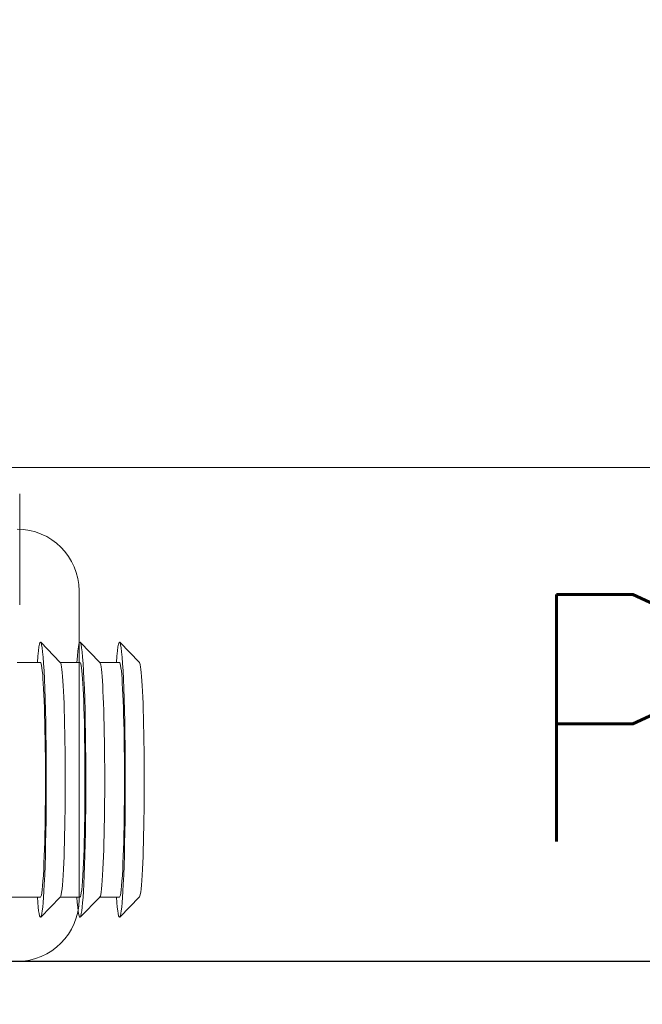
# Model space of a CAD drawing. Header units: millimetres. Extents: x 23192 to 177760, y -399809 to -79279.
# Tile 135 of 256: x 52095 to 52120, y -195415 to -195375. Entities that reach past the tile are written whole.
import ezdxf

# ---------------------------------------------------------------- set-up
doc = ezdxf.new("R2010")
doc.units = ezdxf.units.MM
doc.linetypes.add('HIDDEN2', pattern=[4.7625, 3.175, -1.5875])
doc.layers.get('0').update_dxf_attribs({"lineweight": 0})
for name, color, linetype, lineweight in [('!! 0_ Istn-sciany', 3, 'Continuous', 30), ('!! 2 ZABUDOWA GK-MDF', 54, 'Continuous', 13), ('Dimension (ISO)', 7, 'Continuous', 25)]:
    doc.layers.add(name, color=color, linetype=linetype, lineweight=lineweight)
doc.layers.add('!! 0_opis pionów', color=4, linetype='Continuous')
doc.layers.add('!! 2_WYBURZENIA DO REMONTU', color=7, linetype='Continuous', lineweight=0, true_color=0x4d4d4d, plot=False)
doc.layers.add('!!_@ wypos sanit nd', color=7, linetype='Continuous', lineweight=0, plot=False)
doc.layers.add('Powierzchnia', color=140, linetype='Continuous', lineweight=5, plot=False)
doc.styles.add('ARCHETYP', font='romans.shx', dxfattribs={"height": 15})
doc.styles.add('Note Text (ISO)', font='tahoma.ttf')
doc.dimstyles.new('Default (ISO)', dxfattribs={"dimscale": 5, "dimtxt": 5, "dimasz": 5, "dimexe": 3.175, "dimexo": 0, "dimgap": 0.762, "dimtad": 1, "dimdec": 0, "dimrnd": 1e-08, "dimzin": 0, "dimtxsty": 'Note Text (ISO)', "dimcen": 0.09, "dimdle": 10, "dimclrd": 256, "dimclre": 256, "dimclrt": 256, "dimazin": 0, "dimtfac": 0.70104, "dimtmove": 0, "dimatfit": 3, "dimfxl": 1, "dimtolj": 1, "dimtzin": 0, "dimlwd": -1, "dimlwe": -1, "dimarcsym": 0})

# ---------------------------------------------------------------- blocks, each defined once
blk = doc.blocks.new('A$C351F644B')
blk.add_line((22.5, 15), (22.5, 2.5))
for centre, start, end in [((20, 15), 0, 90), ((20, 2.5), 270, 0)]:
    blk.add_arc(centre, 2.5, start, end)
blk = doc.blocks.new('A$Cff2eaf8b')
for points in [[(-0.24945, 0.09108), (-0.24147, 0.09927)], [(-0.24136, 0.09113), (-0.23342, 0.09113), (-0.22548, 0.09927)], [(-0.22538, 0.09113), (-0.21743, 0.09113), (-0.2095, 0.09927)], [(-0.19567, 0.09113), (-0.20939, 0.09113)], [(-0.24945, -0.00383), (-0.24147, -0.01202)], [(-0.24136, -0.00387), (-0.23342, -0.00387), (-0.22548, -0.01202)], [(-0.22538, -0.00387), (-0.21743, -0.00387), (-0.2095, -0.01202)], [(-0.2, -0.00387), (-0.20939, -0.00387)], [(-0.20099, -0.02721), (-0.20099, -0.0722)]]:
    blk.add_lwpolyline(points)
for centre, major_axis, start_param, end_param in [((-0.24136, 0.04363), (0, 0.0557), 5.733752, 6.988802), ((-0.22538, 0.04363), (0, 0.0557), 5.733752, 6.988802), ((-0.20939, 0.04363), (0, 0.0557), 5.733752, 6.988802), ((-0.24936, 0.04363), (0, 0.0475), 0.043665, 0.705617), ((-0.24136, 0.04363), (0, 0.0475), 0, 0.705617), ((-0.23337, 0.04363), (0, 0.0475), 0.043665, 0.705617), ((-0.22538, 0.04363), (0, 0.0475), 0, 0.705617), ((-0.21739, 0.04363), (0, 0.0475), 0.043665, 0.705617), ((-0.20939, 0.04363), (0, 0.0475), 0, 0.705617), ((-0.24136, 0.04363), (0, 0.0557), 0.705617, 3.691026), ((-0.22538, 0.04363), (0, 0.0557), 0.705617, 3.691026), ((-0.20939, 0.04363), (0, 0.0557), 0.705617, 3.691026), ((-0.24936, 0.04363), (0, 0.0475), 0.705617, 3.097928), ((-0.24136, 0.04363), (0, 0.0475), 0.705617, 3.141593), ((-0.23337, 0.04363), (0, 0.0475), 0.705617, 3.097928), ((-0.22538, 0.04363), (0, 0.0475), 0.705617, 3.141593), ((-0.21739, 0.04363), (0, 0.0475), 0.705617, 3.097928), ((-0.20939, 0.04363), (0, 0.0475), 0.705617, 3.141593)]:
    blk.add_ellipse(centre, major_axis=major_axis, ratio=0.04256, start_param=start_param, end_param=end_param)
blk = doc.blocks.new('*D1419')
at = {"layer": 'DEFPOINTS', "color": 0, "transparency": 16777216}
for p in [(-689.76, 120.19), (510.24, 120.19), (510.24, 18.75)]:
    blk.add_point(p, dxfattribs=at)
at = {"layer": 'Dimension (ISO)', "transparency": 16777216}
for p, q in [((-689.76, 120.19), (-689.76, 2.88)), ((510.24, 120.19), (510.24, 2.88)), ((-664.76, 18.75), (485.24, 18.75))]:
    blk.add_line(p, q, dxfattribs=at)
for points in [[(-664.76, 22.92), (-664.76, 14.58), (-689.76, 18.75)], [(485.24, 22.92), (485.24, 14.58), (510.24, 18.75)]]:
    blk.add_solid(points, dxfattribs=at)
at = {"layer": 'Dimension (ISO)', "lineweight": 9, "transparency": 16777216, "insert": (-160.63, 48.6), "char_height": 25, "attachment_point": 1, "style": 'Note Text (ISO)'}
blk.add_mtext('\\A1;1200', dxfattribs=at)
blk = doc.blocks.new('A$C11ef928a')
at = {"layer": 'Dimension (ISO)', "lineweight": 9}
dim = blk.add_linear_dim(base=(510.24, 18.75), p1=(-689.76, 120.19), p2=(510.24, 120.19), angle=180, dimstyle='Default (ISO)', override={"dimdec": 0, "dimlfac": 1, "dimtp": 0, "dimtm": 0, "dimtdec": 2, "dimtofl": 0, "dimatfit": 1}, dxfattribs=at)
dim.commit()
dim.dimension.update_dxf_attribs({"geometry": '*D1419', "text_midpoint": (-125.68, 18.75), "dimtype": 128})

msp = doc.modelspace()

# ---------------------------------------------------------------- linework, layer by layer
at = {"layer": '!! 0_ Istn-sciany'}
msp.add_lwpolyline([(52030.71142, -195413.5883), (52144.71142, -195413.5883)], dxfattribs=at)
at = {"layer": '!! 2 ZABUDOWA GK-MDF'}
msp.add_lwpolyline([(52030.71142, -195393.5883), (52144.71142, -195393.5883)], dxfattribs=at)
at = {"layer": 'Powierzchnia'}
msp.add_lwpolyline([(52004.71142, -195251.5883), (52135.71142, -195251.5883), (52135.71142, -195413.5883), (52004.71142, -195413.5883)], close=True, dxfattribs=at)

# ---------------------------------------------------------------- block references
at = {"layer": '!! 2_WYBURZENIA DO REMONTU', "linetype": 'HIDDEN2', "ltscale": 3}
msp.add_blockref('A$C351F644B', (52074.71142, -195413.5883), dxfattribs=at)
at = {"layer": '!!_@ wypos sanit nd', "xscale": 100, "yscale": 100, "zscale": 100, "rotation": 180}
msp.add_blockref('A$Cff2eaf8b', (52074.71125, -195401.87226), dxfattribs=at)
at = {"xscale": -0.1, "yscale": 0.1, "zscale": 0.1, "rotation": 90}
msp.add_blockref('A$C11ef928a', (82225.12684, -195364.3052), dxfattribs=at)

# ---------------------------------------------------------------- texts
at = {"layer": '!! 0_opis pionów', "style": 'ARCHETYP', "width": 0.8}
msp.add_text('PK', height=10, rotation=0, dxfattribs=at).set_placement((52115.16238, -195408.73403))

doc.saveas('drawing.dxf')
